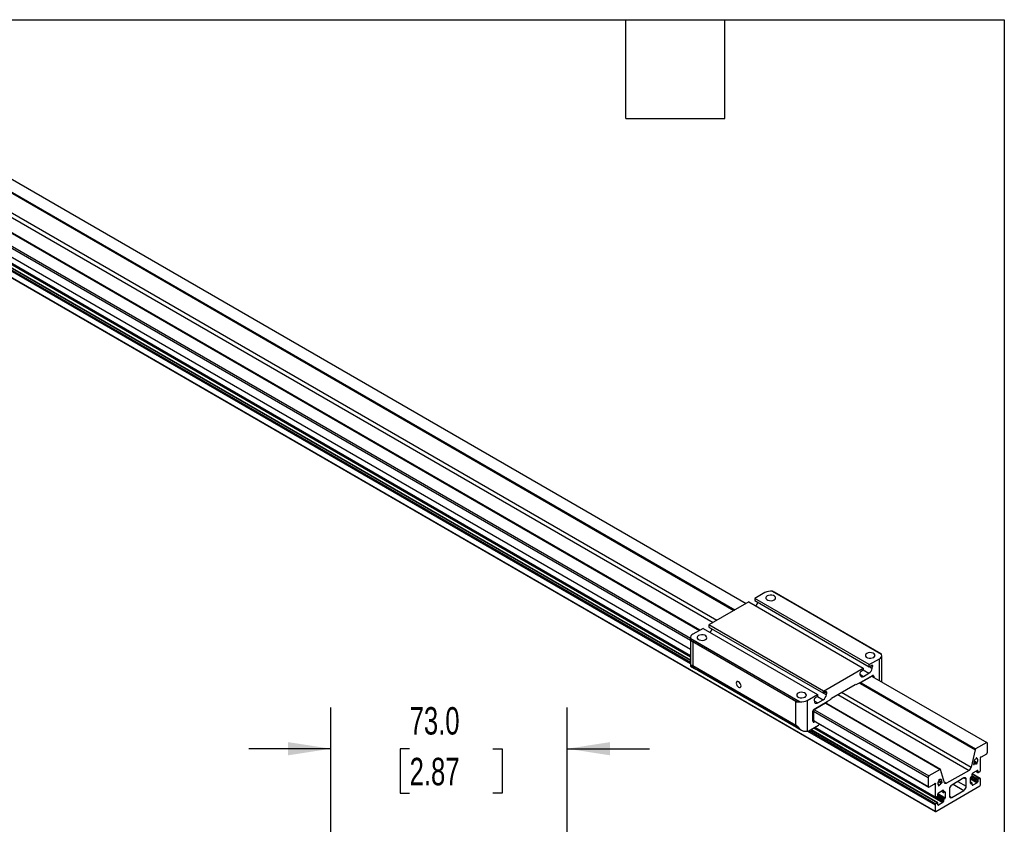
# Model space of a CAD drawing. Header units: millimetres. Extents: x 25 to 1092, y 25 to 838.
# Tile 6 of 6: x 788 to 1092, y 590 to 838. Entities that reach past the tile are written whole.
import ezdxf

# ---------------------------------------------------------------- set-up
doc = ezdxf.new("R2010")
doc.units = ezdxf.units.MM
doc.header["$LTSCALE"] = 4
doc.linetypes.add('SLD-Solid', pattern=[0])
doc.layers.add('DIMENSIONS', color=140, linetype='SLD-Solid', lineweight=25)
doc.layers.add('TEXT', color=140, linetype='SLD-Solid', lineweight=25)
doc.styles.add('SLDTEXTSTYLE0', font='TXT', dxfattribs={"width": 0.7})
doc.dimstyles.new('SLDDIMSTYLE2', dxfattribs={"dimtxt": 8.632031, "dimasz": 13.208, "dimexe": 0, "dimexo": 0.0625, "dimgap": 2.158008, "dimtad": 0, "dimtih": 1, "dimtoh": 1, "dimrnd": 1e-09, "dimzin": 4, "dimdsep": 46, "dimtxsty": 'SLDTEXTSTYLE0', "dimsah": 1, "dimcen": 0.09, "dimadec": 0, "dimazin": 1, "dimtfac": 1, "dimtmove": 0, "dimatfit": 0, "dimfxl": 0, "dimfrac": 2, "dimtolj": 1, "dimtzin": 12, "dimarcsym": 0})

# ---------------------------------------------------------------- blocks, each defined once
blk = doc.blocks.new('_D_2')
at = {"layer": 'DIMENSIONS'}
for p, q in [((884.24, 563.4), (884.24, 625.91)), ((957.24, 563.4), (957.24, 625.91)), ((884.24, 613.21), (858.84, 613.21)), ((908.54, 613.21), (905.64, 613.21)), ((905.64, 613.21), (905.64, 599.49)), ((934.19, 613.21), (937.09, 613.21)), ((937.09, 613.21), (937.09, 599.49)), ((957.24, 613.21), (982.64, 613.21)), ((905.64, 599.49), (908.54, 599.49)), ((937.09, 599.49), (934.19, 599.49))]:
    blk.add_line(p, q, dxfattribs=at)
for points in [[(884.24, 613.21), (871.03, 615.24), (871.03, 611.17)], [(957.24, 613.21), (970.44, 611.17), (970.44, 615.24)]]:
    blk.add_solid(points, dxfattribs=at)
at = {"layer": 'DIMENSIONS', "char_height": 8.467, "attachment_point": 1, "style": 'SLDTEXTSTYLE0'}
for s, insert in [('73.0', (908.54, 626.05)), ('2.87', (908.54, 610.4))]:
    blk.add_mtext(s, dxfattribs=dict(at, insert=insert))

msp = doc.modelspace()

# ---------------------------------------------------------------- linework, layer by layer
for p, q in [((733.208, 819.227), (1012.444, 658.027)), ((729.606, 816.997), (1008.712, 655.872)), ((729.732, 817.213), (1008.962, 656.017)), ((729.755, 817.233), (1008.991, 656.034)), ((715.38, 808.935), (995.268, 647.359)), ((718.834, 810.929), (998.07, 649.729)), ((718.857, 810.935), (998.087, 649.739)), ((998.121, 649.758), (718.937, 810.927)), ((727.757, 810.629), (1002.272, 652.155)), ((728.436, 811.613), (1003.464, 652.843)), ((715.111, 808.468), (995.268, 646.737)), ((715.111, 805.641), (995.268, 643.91)), ((715.38, 805.485), (995.268, 643.91)), ((717.321, 802.471), (995.268, 642.015)), ((717.321, 800.001), (995.268, 639.546)), ((717.37, 802.362), (995.268, 641.935)), ((717.488, 800.292), (995.268, 639.933)), ((717.97, 800.57), (995.268, 640.489)), ((995.268, 640.57), (718.089, 800.582)), ((719.676, 800.7), (995.268, 641.604)), ((717.321, 798.082), (1070.874, 593.98)), ((717.37, 797.973), (1070.923, 593.871)), ((1018.274, 661.393), (1015.127, 659.576)), ((1054.314, 642.282), (1020.525, 661.788)), ((1054.286, 642.338), (1020.653, 661.754)), ((1054.112, 642.506), (1021.125, 661.549)), ((1013.289, 658.515), (1000.985, 651.412)), ((1013.289, 658.515), (1048.644, 638.104)), ((1050.483, 639.166), (1015.127, 659.576)), ((1015.127, 659.576), (1015.127, 658.923)), ((1015.127, 658.923), (1050.483, 638.513)), ((1036.34, 631.002), (1000.985, 651.412)), ((1000.985, 651.412), (1000.985, 650.759)), ((1000.985, 650.759), (1036.34, 630.349)), ((999.147, 650.351), (996, 648.534)), ((999.147, 650.351), (1034.502, 629.94)), ((995.268, 647.514), (995.268, 638.734)), ((995.315, 647.235), (1029.104, 627.728)), ((1028.977, 627.727), (995.344, 647.143)), ((1028.068, 627.71), (995.782, 646.348)), ((1027.82, 627.777), (996, 646.146)), ((996, 646.146), (996, 638.852)), ((1054.286, 642.338), (1054.104, 642.49)), ((1054.361, 633.829), (1054.361, 642.003)), ((995.268, 638.734), (996.527, 638.008)), ((1028.414, 619.937), (995.56, 638.903)), ((996, 638.852), (1027.82, 620.483)), ((1050.483, 639.166), (1053.629, 640.982)), ((1050.483, 638.513), (1050.483, 639.166)), ((1051.166, 638.908), (1050.483, 638.513)), ((1051.052, 638.842), (1051.542, 638.559)), ((1053.629, 634.252), (1053.629, 640.982)), ((997.528, 637.43), (1027.286, 620.251)), ((1036.34, 631.002), (1048.644, 638.104)), ((1047.426, 633.432), (1051.517, 635.793)), ((1047.426, 633.432), (1051.517, 635.793)), ((1047.462, 633.411), (1051.517, 635.752)), ((1051.517, 635.752), (1047.462, 633.411)), ((1047.585, 636.275), (1047.698, 635.853)), ((1047.611, 636.179), (1048.722, 635.537)), ((1048.644, 637.452), (1047.961, 637.057)), ((1048.644, 638.104), (1048.644, 637.452)), ((1048.644, 637.524), (1050.404, 636.508)), ((1048.722, 635.537), (1050.404, 636.508)), ((1050.518, 638.533), (1051.429, 638.007)), ((1051.702, 635.706), (1051.406, 635.535)), ((1051.406, 635.535), (1086.762, 615.125)), ((1051.429, 638.007), (1051.542, 638.559)), ((1051.702, 635.364), (1051.702, 635.706)), ((1051.835, 635.568), (1051.835, 635.288)), ((1051.835, 635.288), (1051.835, 635.568)), ((1051.871, 635.589), (1051.871, 635.267)), ((1051.871, 635.267), (1051.871, 635.589)), ((1038.811, 628.8), (1046.174, 633.05)), ((1046.38, 632.931), (1046.174, 633.05)), ((1046.38, 632.931), (1046.174, 633.05)), ((1047.336, 633.483), (1046.38, 632.931)), ((1047.426, 633.432), (1047.336, 633.483)), ((1047.426, 633.432), (1047.336, 633.483)), ((1047.595, 633.334), (1047.336, 633.483)), ((1047.336, 633.483), (1047.426, 633.432)), ((1047.426, 633.432), (1047.462, 633.411)), ((1047.426, 633.432), (1047.462, 633.411)), ((1047.462, 633.411), (1047.426, 633.432)), ((1047.595, 633.334), (1047.462, 633.411)), ((1047.952, 633.541), (1047.595, 633.334)), ((1047.674, 633.38), (1083.159, 612.895)), ((1047.924, 633.525), (1083.285, 613.111)), ((1047.953, 633.541), (1083.308, 613.131)), ((1031.355, 628.124), (1034.502, 629.94)), ((1034.502, 629.94), (1034.502, 629.288)), ((1036.34, 630.349), (1036.34, 631.002)), ((1037.024, 630.743), (1036.34, 630.349)), ((1036.376, 630.369), (1037.287, 629.843)), ((1036.91, 630.678), (1037.4, 630.395)), ((1037.287, 629.843), (1037.4, 630.395)), ((1040.769, 629.93), (1081.31, 606.527)), ((1041.961, 630.618), (1081.99, 607.511)), ((1027.82, 620.483), (1027.82, 627.777)), ((1031.355, 628.124), (1031.355, 618.653)), ((1033.443, 628.111), (1033.556, 627.689)), ((1033.467, 625.373), (1037.558, 627.735)), ((1033.467, 625.373), (1037.558, 627.735)), ((1033.467, 625.332), (1037.523, 627.673)), ((1037.523, 627.673), (1033.467, 625.332)), ((1033.469, 628.015), (1034.58, 627.373)), ((1034.502, 629.288), (1033.818, 628.893)), ((1034.502, 629.36), (1036.262, 628.344)), ((1034.58, 627.373), (1036.262, 628.344)), ((1037.032, 627.237), (1037.39, 627.443)), ((1037.032, 627.237), (1072.387, 606.827)), ((1037.049, 627.246), (1072.41, 606.833)), ((1072.49, 606.825), (1037.083, 627.266)), ((1037.523, 627.673), (1037.39, 627.443)), ((1037.523, 627.673), (1037.558, 627.735)), ((1037.648, 627.891), (1037.558, 627.735)), ((1038.605, 628.443), (1037.648, 627.891)), ((1038.605, 628.443), (1038.811, 628.8)), ((1033.114, 621.677), (1033.114, 624.761)), ((1033.114, 621.677), (1033.114, 624.761)), ((1033.15, 621.698), (1033.15, 624.782)), ((1033.15, 624.782), (1033.15, 621.698)), ((1033.282, 625.072), (1033.578, 625.243)), ((1033.282, 625.072), (1033.282, 621.561)), ((1033.282, 624.792), (1068.664, 604.366)), ((1033.578, 625.243), (1068.934, 604.833)), ((1031.877, 618.77), (1034.865, 620.495)), ((1033.282, 621.965), (1068.664, 601.539)), ((1033.282, 621.964), (1068.934, 601.383)), ((1033.282, 621.561), (1033.632, 621.763)), ((1033.764, 621.686), (1033.467, 621.515)), ((1033.467, 621.515), (1033.764, 621.686)), ((1033.8, 621.665), (1033.467, 621.473)), ((1033.8, 621.665), (1033.467, 621.473)), ((1034.865, 620.495), (1035.17, 620.78)), ((1028.287, 619.673), (1029.588, 618.922)), ((1031.355, 618.653), (1031.877, 618.77)), ((1031.43, 618.67), (1070.874, 595.899)), ((1031.902, 618.785), (1071.042, 596.19)), ((1032.384, 619.063), (1071.523, 596.468)), ((1071.642, 596.48), (1032.453, 619.103)), ((1033.349, 619.62), (1073.23, 596.598)), ((1033.636, 619.786), (1070.923, 598.26)), ((1033.705, 619.826), (1070.874, 598.369)), ((1086.762, 615.125), (1083.308, 613.131)), ((1087.031, 614.969), (1086.762, 615.125)), ((1087.031, 612.142), (1087.031, 614.969)), ((1083.159, 612.895), (1081.99, 607.511)), ((1083.308, 613.131), (1083.285, 613.111)), ((1085.154, 610.747), (1086.762, 611.675)), ((1086.762, 611.675), (1087.031, 612.142)), ((1082.709, 608.53), (1082.896, 608.422)), ((1082.809, 608.679), (1082.745, 608.593)), ((1082.765, 608.62), (1082.96, 608.508)), ((1082.775, 609.104), (1083.554, 608.655)), ((1082.869, 609.416), (1083.831, 608.86)), ((1082.885, 609.452), (1083.8, 608.923)), ((1082.896, 608.422), (1082.96, 608.508)), ((1083.485, 610.195), (1083.463, 610.097)), ((1083.518, 610.279), (1083.722, 610.161)), ((1083.554, 608.655), (1083.585, 608.592)), ((1083.577, 610.355), (1083.744, 610.259)), ((1083.722, 610.161), (1083.744, 610.259)), ((1083.831, 608.86), (1083.8, 608.923)), ((1084.821, 610.181), (1084.766, 610.324)), ((1084.821, 606.421), (1084.821, 610.181)), ((1084.997, 610.722), (1085.154, 610.747)), ((1072.387, 606.827), (1068.934, 604.833)), ((1072.41, 606.833), (1072.387, 606.827)), ((1073.705, 602.728), (1072.536, 606.762)), ((1081.31, 606.527), (1074.385, 602.529)), ((1082.298, 604.964), (1082.298, 605.431)), ((1082.298, 605.408), (1084.654, 604.048)), ((1084.772, 604.06), (1082.304, 605.485)), ((1082.466, 605.722), (1083.836, 606.513)), ((1083.362, 606.239), (1084.053, 605.84)), ((1083.431, 606.279), (1084.004, 605.949)), ((1083.836, 606.513), (1084.004, 606.416)), ((1084.004, 606.416), (1084.004, 605.949)), ((1084.172, 605.852), (1084.654, 606.13)), ((1068.934, 604.833), (1068.664, 604.366)), ((1068.664, 604.366), (1068.664, 601.539)), ((1068.934, 601.383), (1070.542, 602.312)), ((1070.542, 602.312), (1070.699, 602.468)), ((1070.548, 602.317), (1070.874, 602.129)), ((1070.699, 602.468), (1070.929, 602.335)), ((1070.929, 602.335), (1070.874, 602.129)), ((1070.874, 602.129), (1070.874, 598.369)), ((1071.638, 602.356), (1072.141, 602.066)), ((1071.694, 602.207), (1072.11, 601.967)), ((1071.748, 602.136), (1071.895, 602.051)), ((1071.809, 603.141), (1072.736, 602.606)), ((1071.819, 603.159), (1072.799, 602.593)), ((1071.946, 603.494), (1072.886, 602.951)), ((1071.952, 603.451), (1071.973, 603.378)), ((1072.062, 603.712), (1072.232, 603.614)), ((1072.118, 603.74), (1072.211, 603.687)), ((1072.232, 603.614), (1072.211, 603.687)), ((1072.736, 602.606), (1072.799, 602.593)), ((1072.95, 602.938), (1072.886, 602.951)), ((1073.638, 602.96), (1074.385, 602.529)), ((1079.75, 604.174), (1075.945, 601.978)), ((1076.448, 602.268), (1079.75, 600.362)), ((1077.88, 603.095), (1080.466, 601.602)), ((1079.75, 604.174), (1080.466, 603.761)), ((1080.466, 601.602), (1080.466, 603.761)), ((1081.75, 602.565), (1081.75, 604.26)), ((1081.75, 603.925), (1083.836, 602.721)), ((1082.249, 602.603), (1081.75, 602.891)), ((1081.75, 602.81), (1082.13, 602.591)), ((1081.75, 602.565), (1081.918, 602.469)), ((1081.755, 604.31), (1084.004, 603.012)), ((1081.918, 604.551), (1082.13, 604.673)), ((1082.13, 602.591), (1081.918, 602.469)), ((1082.033, 604.617), (1084.004, 603.479)), ((1082.279, 604.863), (1084.172, 603.77)), ((1082.298, 602.027), (1082.298, 602.494)), ((1083.836, 602.721), (1082.466, 601.93)), ((1084.004, 603.479), (1084.004, 603.012)), ((1084.654, 604.048), (1084.172, 603.77)), ((1084.821, 602.032), (1084.821, 603.951)), ((1068.664, 601.539), (1068.934, 601.383)), ((1071.02, 593.87), (1084.676, 601.754)), ((1071.691, 598.841), (1071.691, 599.308)), ((1071.696, 599.358), (1073.945, 598.06)), ((1071.859, 599.599), (1073.23, 600.39)), ((1071.895, 602.051), (1071.864, 601.951)), ((1072.11, 601.967), (1072.141, 602.066)), ((1072.755, 600.116), (1073.447, 599.717)), ((1072.825, 600.156), (1073.397, 599.826)), ((1073.23, 600.39), (1073.397, 600.293)), ((1073.397, 600.293), (1073.397, 599.826)), ((1073.565, 599.729), (1073.777, 599.851)), ((1073.777, 599.851), (1073.945, 599.754)), ((1073.945, 599.754), (1073.945, 598.06)), ((1075.229, 600.738), (1075.229, 598.579)), ((1075.945, 598.166), (1079.75, 600.362)), ((1082.298, 602.027), (1082.466, 601.93)), ((1084.676, 601.754), (1084.697, 601.773)), ((1071.02, 598.261), (1073.397, 596.889)), ((1071.042, 598.272), (1071.523, 598.55)), ((1071.523, 596.468), (1071.042, 596.19)), ((1071.426, 598.494), (1073.397, 597.356)), ((1071.672, 598.74), (1073.565, 597.647)), ((1071.691, 598.973), (1073.777, 597.769)), ((1071.691, 595.904), (1071.691, 596.371)), ((1073.23, 596.598), (1071.859, 595.807)), ((1073.397, 597.356), (1073.397, 596.889)), ((1073.777, 597.769), (1073.565, 597.647)), ((1075.229, 598.579), (1075.945, 598.166)), ((1070.874, 595.899), (1070.874, 593.98)), ((1070.998, 593.865), (1071.02, 593.87)), ((1071.691, 595.904), (1071.859, 595.807))]:
    msp.add_line(p, q)
at = {"flags": 128}
for points in [[(1021.102, 659.147), (1021.401, 659.394), (1021.536, 659.684), (1021.491, 659.984), (1021.27, 660.256), (1020.902, 660.469), (1020.43, 660.596), (1019.911, 660.622), (1019.408, 660.545), (1018.981, 660.372), (1018.682, 660.126), (1018.547, 659.835), (1018.593, 659.536), (1018.813, 659.263), (1019.181, 659.05), (1019.653, 658.923), (1020.172, 658.897), (1020.676, 658.975), (1021.102, 659.147)], [(999.889, 646.901), (1000.188, 647.148), (1000.323, 647.438), (1000.277, 647.738), (1000.057, 648.01), (999.689, 648.223), (999.217, 648.35), (998.698, 648.376), (998.195, 648.298), (997.768, 648.126), (997.469, 647.88), (997.334, 647.589), (997.38, 647.289), (997.6, 647.017), (997.968, 646.804), (998.44, 646.677), (998.959, 646.651), (999.462, 646.729), (999.889, 646.901)], [(1051.861, 641.391), (1052.16, 641.637), (1052.295, 641.927), (1052.25, 642.227), (1052.03, 642.5), (1051.661, 642.712), (1051.189, 642.839), (1050.67, 642.865), (1050.167, 642.788), (1049.74, 642.615), (1049.441, 642.369), (1049.307, 642.078), (1049.352, 641.779), (1049.572, 641.506), (1049.94, 641.294), (1050.413, 641.166), (1050.932, 641.14), (1051.435, 641.218), (1051.861, 641.391)], [(1051.542, 638.559), (1051.555, 638.668), (1051.548, 638.766), (1051.52, 638.848), (1051.475, 638.91), (1051.413, 638.948), (1051.338, 638.961), (1051.254, 638.947), (1051.166, 638.908)], [(1047.698, 635.853), (1047.756, 635.699), (1047.84, 635.572), (1047.948, 635.478), (1048.077, 635.417), (1048.222, 635.393), (1048.381, 635.405), (1048.55, 635.454), (1048.722, 635.537)], [(1010.885, 632.593), (1010.828, 632.954), (1010.667, 633.325), (1010.426, 633.65), (1010.142, 633.879), (1009.858, 633.978), (1009.617, 633.931), (1009.456, 633.746), (1009.4, 633.45), (1009.456, 633.089), (1009.617, 632.718), (1009.858, 632.393), (1010.142, 632.164), (1010.426, 632.065), (1010.667, 632.112), (1010.828, 632.297), (1010.885, 632.593)], [(1030.648, 629.144), (1030.947, 629.391), (1031.082, 629.681), (1031.036, 629.981), (1030.816, 630.253), (1030.448, 630.466), (1029.976, 630.593), (1029.457, 630.619), (1028.954, 630.542), (1028.527, 630.369), (1028.228, 630.123), (1028.093, 629.832), (1028.139, 629.533), (1028.359, 629.26), (1028.727, 629.047), (1029.199, 628.92), (1029.718, 628.894), (1030.222, 628.972), (1030.648, 629.144)], [(1037.4, 630.395), (1037.413, 630.504), (1037.405, 630.602), (1037.378, 630.684), (1037.333, 630.746), (1037.271, 630.784), (1037.196, 630.796), (1037.112, 630.783), (1037.024, 630.743)], [(1033.556, 627.689), (1033.614, 627.535), (1033.698, 627.408), (1033.806, 627.314), (1033.935, 627.253), (1034.08, 627.229), (1034.239, 627.241), (1034.407, 627.29), (1034.58, 627.373)], [(1082.745, 608.593), (1082.708, 608.528), (1082.688, 608.461), (1082.689, 608.4), (1082.709, 608.356), (1082.746, 608.335), (1082.795, 608.34), (1082.847, 608.37), (1082.896, 608.422)], [(1083.744, 610.259), (1083.748, 610.322), (1083.732, 610.37), (1083.698, 610.397), (1083.651, 610.398), (1083.599, 610.373), (1083.549, 610.325), (1083.509, 610.263), (1083.485, 610.195)], [(1083.585, 608.592), (1083.616, 608.559), (1083.66, 608.553), (1083.712, 608.572), (1083.763, 608.615), (1083.806, 608.675), (1083.834, 608.743), (1083.843, 608.808), (1083.831, 608.86)], [(1083.8, 608.923), (1083.921, 609.124), (1084.01, 609.337), (1084.061, 609.549), (1084.07, 609.745), (1084.038, 609.914), (1083.965, 610.045), (1083.858, 610.129), (1083.722, 610.161)], [(1070.699, 602.468), (1070.748, 602.509), (1070.799, 602.534), (1070.847, 602.541), (1070.887, 602.529), (1070.918, 602.5), (1070.936, 602.455), (1070.939, 602.399), (1070.929, 602.335)], [(1071.973, 603.378), (1071.837, 603.19), (1071.73, 602.982), (1071.658, 602.768), (1071.625, 602.561), (1071.635, 602.375), (1071.685, 602.222), (1071.774, 602.112), (1071.895, 602.051)], [(1072.211, 603.687), (1072.187, 603.727), (1072.146, 603.743), (1072.096, 603.732), (1072.044, 603.697), (1071.997, 603.642), (1071.963, 603.576), (1071.947, 603.509), (1071.952, 603.451)], [(1072.886, 602.951), (1072.929, 603.161), (1072.93, 603.353), (1072.889, 603.515), (1072.81, 603.637), (1072.696, 603.711), (1072.555, 603.732), (1072.397, 603.699), (1072.232, 603.614)], [(1072.799, 602.593), (1072.848, 602.598), (1072.9, 602.628), (1072.949, 602.679), (1072.986, 602.743), (1073.007, 602.811), (1073.007, 602.872), (1072.987, 602.916), (1072.95, 602.938)], [(1074.385, 602.529), (1074.272, 602.474), (1074.161, 602.442), (1074.056, 602.433), (1073.96, 602.448), (1073.874, 602.486), (1073.802, 602.547), (1073.746, 602.628), (1073.705, 602.728)], [(1071.864, 601.951), (1071.852, 601.886), (1071.861, 601.831), (1071.889, 601.796), (1071.932, 601.785), (1071.983, 601.802), (1072.035, 601.842), (1072.08, 601.9), (1072.11, 601.967)], [(1070.874, 593.98), (1070.876, 593.95), (1070.883, 593.923), (1070.894, 593.9), (1070.909, 593.882), (1070.927, 593.869), (1070.949, 593.862), (1070.972, 593.86), (1070.998, 593.865)]]:
    msp.add_lwpolyline(points, dxfattribs=at)
for centre, radius, start, end in [((1020.025, 658.029), 3.792, 82.4256, 117.50455), ((1013.651, 658.948), 2.48, 317.03386, 346.78931), ((996.415, 647.485), 1.128, 111.59379, 192.80892), ((999.509, 650.784), 2.48, 317.03386, 346.78931), ((1053.214, 642.032), 1.128, 291.59379, 12.80892), ((1048.375, 636.377), 0.797, 121.35895, 187.3348), ((1049.126, 638.481), 2.351, 302.93391, 348.37221), ((1051.655, 635.624), 0.218, 350.78596, 129.20329), ((1051.655, 635.624), 0.218, 350.78596, 129.20329), ((1051.641, 635.6), 0.196, 350.78596, 129.20329), ((1051.641, 635.6), 0.196, 350.78596, 129.20329), ((1034.984, 630.317), 2.351, 302.93391, 348.37221), ((1029.604, 631.487), 3.792, 262.4256, 297.50455), ((1034.233, 628.212), 0.797, 121.35895, 187.3348), ((1033.881, 624.726), 0.768, 122.60548, 177.39452), ((1033.881, 624.726), 0.768, 122.60548, 177.39452), ((1033.839, 624.75), 0.69, 122.60548, 177.39452), ((1033.839, 624.75), 0.69, 122.60548, 177.39452), ((1033.329, 621.642), 0.218, 170.78596, 309.20329), ((1033.329, 621.642), 0.218, 170.78596, 309.20329), ((1033.343, 621.667), 0.196, 170.78596, 309.20329), ((1033.343, 621.667), 0.196, 170.78596, 309.20329), ((1034.9, 621.067), 0.395, 313.26786, 325.41728), ((1083.566, 612.802), 0.418, 132.29219, 167.13042), ((1084.065, 608.96), 1.287, 117.86162, 192.58842), ((1083.145, 609.034), 0.558, 250.53824, 317.12024), ((1085.102, 610.395), 0.344, 107.95589, 192.04411), ((1072.442, 606.741), 0.0969, 12.67186, 109.04926), ((1080.458, 607.842), 1.567, 302.93077, 347.79087), ((1082.662, 605.415), 0.365, 122.60548, 177.39452), ((1083.902, 606.433), 0.104, 350.78596, 129.20329), ((1084.106, 605.932), 0.104, 170.78596, 309.20329), ((1084.457, 606.437), 0.365, 302.60548, 357.39452), ((1071.684, 603.167), 1.192, 292.56022, 331.94447), ((1080.029, 603.831), 0.442, 350.78596, 129.20329), ((1081.852, 602.549), 0.104, 170.78596, 309.20329), ((1082.114, 604.244), 0.365, 122.60548, 177.39452), ((1081.934, 604.98), 0.365, 302.60548, 357.39452), ((1082.196, 602.511), 0.104, 350.78596, 129.20329), ((1083.64, 603.028), 0.365, 302.60548, 357.39452), ((1084.368, 603.463), 0.365, 122.60548, 177.39452), ((1084.719, 603.967), 0.104, 350.78596, 129.20329), ((1072.056, 599.292), 0.365, 122.60548, 177.39452), ((1073.295, 600.31), 0.104, 350.78596, 129.20329), ((1073.5, 599.809), 0.104, 170.78596, 309.20329), ((1073.843, 599.771), 0.104, 350.78596, 129.20329), ((1076.784, 600.667), 1.556, 122.60548, 177.39452), ((1078.911, 601.673), 1.556, 302.60548, 357.39452), ((1082.4, 602.01), 0.104, 170.78596, 309.20329), ((1084.45, 602.051), 0.372, 311.62838, 357.06537), ((1070.976, 598.352), 0.104, 170.78596, 309.20329), ((1071.238, 595.883), 0.365, 122.60548, 177.39452), ((1071.327, 598.857), 0.365, 302.60548, 357.39452), ((1071.589, 596.388), 0.104, 350.78596, 129.20329), ((1073.033, 596.905), 0.365, 302.60548, 357.39452), ((1073.762, 597.339), 0.365, 122.60548, 177.39452), ((1073.581, 598.076), 0.365, 302.60548, 357.39452), ((1075.666, 598.509), 0.442, 170.78596, 309.20329), ((1071.794, 595.887), 0.104, 170.78596, 309.20329)]:
    msp.add_arc(centre, radius, start, end)
for centre, major_axis, ratio, start_param, end_param in [((1020.042, 660.89), (2.492, -0.521), 0.386513, 1.4044667, 1.4568468), ((997.768, 648.032), (2.415, 0.912), 0.7066869, 3.0752285, 3.1276087), ((997.768, 653.844), (1.62, 7.755), 0.2455682, 2.9287318, 3.0610331), ((1051.861, 642.521), (2.492, -0.521), 0.386513, 0.2750687, 0.3274488), ((997.768, 640.178), (2.5, 1.443), 0.0000704, 2.6528598, 3.1416333), ((997.768, 633.196), (-2.164, 5.728), 0.2185655, 6.0223121, 6.3190181), ((1029.588, 635.474), (1.62, 7.755), 0.2455682, 3.0610331, 3.1933343), ((1029.588, 629.663), (2.415, 0.912), 0.7066869, 4.2046265, 4.2570067), ((1029.588, 614.826), (-2.164, 5.728), 0.2185655, 5.7256061, 6.0223121), ((1029.588, 621.809), (-1.768, 3.062), 0.5773346, 1.8674617, 2.844846), ((1029.588, 619.674), (2.492, -0.521), 0.386513, 5.2816408, 5.5783467)]:
    msp.add_ellipse(centre, major_axis=major_axis, ratio=ratio, start_param=start_param, end_param=end_param)
for points, knots in [([(1021.104, 661.516), (1021.008, 661.588), (1020.87, 661.691), (1020.704, 661.739), (1020.653, 661.754)], [0, 0, 0, 0, 0.6892504, 1, 1, 1, 1]), ([(995.344, 647.143), (995.387, 647.021), (995.447, 646.889), (995.594, 646.619), (995.682, 646.482), (995.782, 646.348)], [0, 0, 0, 0, 0.5, 0.5, 1, 1, 1, 1]), ([(996.527, 638.008), (996.636, 637.947), (996.859, 637.825), (997.232, 637.598), (997.474, 637.465), (997.53, 637.433)], [0, 0, 0, 0, 0.4275544, 0.866503, 1, 1, 1, 1]), ([(1028.068, 627.71), (1028.2, 627.71), (1028.34, 627.715), (1028.565, 627.722), (1028.643, 627.724), (1028.805, 627.728), (1028.89, 627.729), (1028.977, 627.727)], [0, 0, 0, 0, 0.5, 0.5, 0.75, 0.75, 1, 1, 1, 1]), ([(1027.286, 620.251), (1027.395, 620.191), (1027.618, 620.068), (1027.991, 619.841), (1028.233, 619.708), (1028.289, 619.677)], [0, 0, 0, 0, 0.4275544, 0.866503, 1, 1, 1, 1])]:
    msp.add_open_spline(points, degree=3, knots=knots)
at = {"layer": 'TEXT'}
for p, q in [((25.4, 838.2), (1092.2, 838.2)), ((975.36, 807.72), (975.36, 838.2)), ((1005.84, 807.72), (1005.84, 838.2)), ((1092.2, 838.2), (1092.2, 25.4)), ((975.36, 807.72), (1005.84, 807.72))]:
    msp.add_line(p, q, dxfattribs=at)

# ---------------------------------------------------------------- dimensions: what is measured, and where the dimension line sits
at = {"layer": 'DIMENSIONS'}
dim = msp.add_linear_dim(base=(884.236, 613.205), p1=(957.236, 558.323), p2=(884.236, 558.323), dimstyle='SLDDIMSTYLE2', dxfattribs=at)
dim.commit()
dim.dimension.update_dxf_attribs({"geometry": '_D_2', "text_midpoint": (921.367, 613.205), "dimtype": 160})

doc.saveas('drawing.dxf')
